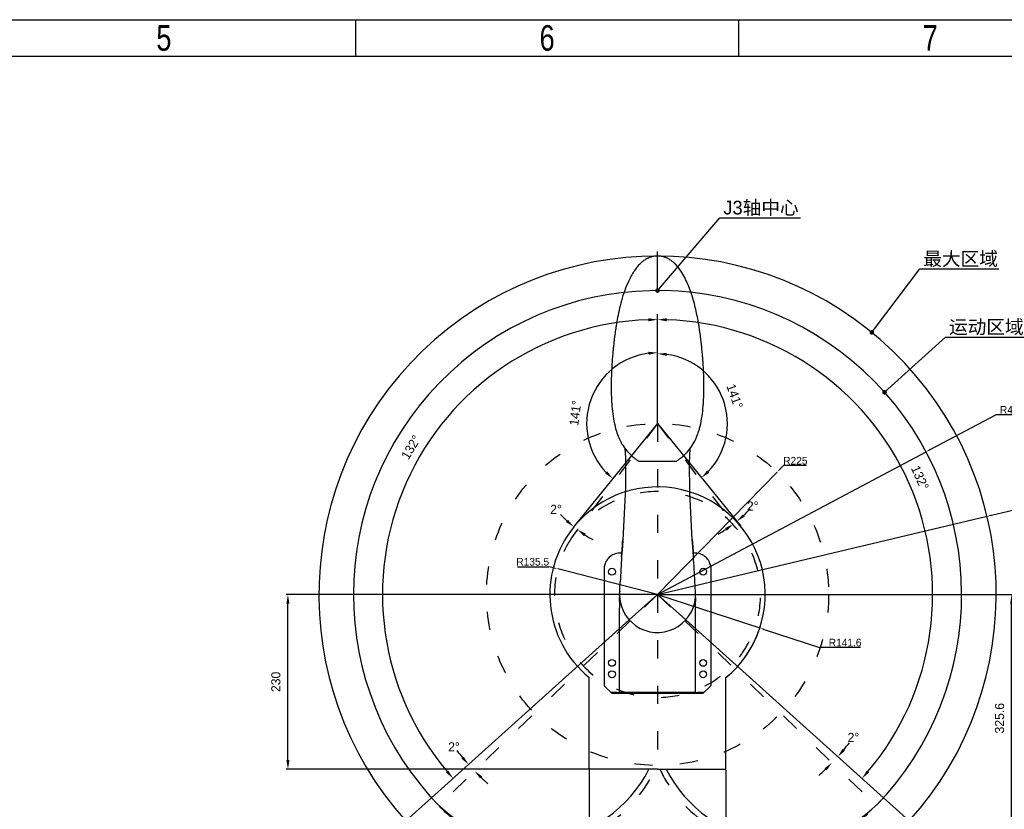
# Model space of a CAD drawing. Header units: millimetres. Extents: x 4086 to 8318, y 123 to 1549.
# Tile 55 of 56: x 7341 to 7989, y 1029 to 1549. Entities that reach past the tile are written whole.
import ezdxf
from ezdxf import colors
from ezdxf.entities.mleader import LeaderData, LeaderLine
from ezdxf.enums import TextEntityAlignment as Align
from ezdxf.math import Vec2, Vec3

# ---------------------------------------------------------------- set-up
doc = ezdxf.new("R2010")
doc.units = ezdxf.units.MM
doc.linetypes.add('ACAD_ISO03W100', pattern=[30, 12, -18])
doc.styles.get("Standard").update_dxf_attribs({"font": 'SourceHanSansCN-Normal.ttf'})
doc.dimstyles.get("Standard").update_dxf_attribs({"dimscale": 6, "dimtxt": 5, "dimasz": 3, "dimexe": 0.18, "dimexo": 0.0625, "dimgap": 0.8, "dimtad": 1, "dimtoh": 1, "dimdec": 1, "dimlfac": 2, "dimzin": 0, "dimdsep": 46, "dimtxsty": 'Standard', "dimcen": 0.09, "dimclrd": 256, "dimclre": 256, "dimclrt": 256, "dimadec": 0, "dimazin": 2, "dimtfac": 1, "dimtdec": 1, "dimtofl": 0, "dimtmove": 0, "dimatfit": 3, "dimfxl": 1, "dimtolj": 1, "dimtzin": 0, "dimarcsym": 0})
doc.dimstyles.new('半径标注', dxfattribs={"dimtxt": 7, "dimasz": 3, "dimexe": 1.25, "dimexo": 0.625, "dimtad": 1, "dimtoh": 1, "dimlfac": 4, "dimdsep": 46, "dimtxsty": 'Standard', "dimcen": 2.5, "dimadec": 0, "dimazin": 0, "dimtfac": 1, "dimtmove": 0, "dimatfit": 3, "dimfxl": 1, "dimarcsym": 0})

# ---------------------------------------------------------------- blocks, each defined once
blk = doc.blocks.new('3')
at = {"color": 2}
for p, q in [((7562.12, 1548.82), (7562.12, 1524.82)), ((7814.12, 1548.82), (7814.12, 1524.82))]:
    blk.add_line(p, q, dxfattribs=at)
for points in [[(6302.12, 123.22), (6302.12, 1548.82), (8318.12, 1548.82), (8318.12, 123.22)], [(6422.12, 147.22), (6422.12, 1524.82), (8294.12, 1524.82), (8294.12, 147.22)]]:
    blk.add_lwpolyline(points, close=True, dxfattribs=at)
at = {"color": 2, "width": 0.8}
for s, p in [('5', (7436.12, 1536.82)), ('6', (7688.12, 1536.82)), ('7', (7940.12, 1536.82))]:
    blk.add_text(s, height=16.8, dxfattribs=at).set_placement(p, align=Align.MIDDLE_CENTER)
for tag, height, p in [('整机外形图', 19.2, (7909.61, 256.24)), ('当前页', 12, (8078.12, 207.22)), ('总页数', 12, (8222.12, 207.22))]:
    blk.add_attdef(tag, text='', height=height, dxfattribs=at).set_placement(p, align=Align.MIDDLE)
at = {"color": 7, "width": 0.8}
for tag, height, p in [('编号', 19.2, (8153.31, 252.27)), ('比例', 12, (7958.12, 171.22))]:
    blk.add_attdef(tag, text='', height=height, dxfattribs=at).set_placement(p, align=Align.MIDDLE)
blk = doc.blocks.new('*D600')
at = {"color": 0, "lineweight": -2}
for p, q in [((7760.78, 1170.55), (7828.07, 1148.52)), ((7830.92, 1147.59), (7867.25, 1135.7)), ((7894.19, 1135.7), (7867.25, 1135.7))]:
    blk.add_line(p, q, dxfattribs=at)
blk.add_arc((7760.78, 1170.55), 70.8, 309.96979, 342.88763, dxfattribs=at)
at = {"color": 0}
blk.add_solid([(7831.07, 1148.07), (7830.76, 1147.12), (7828.07, 1148.52)], dxfattribs=at)
at = {"layer": 'Defpoints', "color": 0}
for p in [(7760.78, 1170.55), (7828.07, 1148.52)]:
    blk.add_point(p, dxfattribs=at)
at = {"color": 0, "insert": (7884.13, 1138.91), "char_height": 7, "attachment_point": 5}
blk.add_mtext('\\A1;{\\H0.714286x;R141.6}', dxfattribs=at)
blk = doc.blocks.new('*D601')
at = {"lineweight": -2}
for p, q in [((7760.78, 1283.42), (7760.78, 1352.53)), ((7741.92, 1153.57), (7625.54, 1048.77))]:
    blk.add_line(p, q, dxfattribs=at)
blk.add_arc((7760.78, 1170.55), 180.91, 91.90037, 220.09963, dxfattribs=at)
for points in [[(7754.8, 1350.36), (7754.76, 1352.36), (7760.78, 1351.45)], [(7621.64, 1053.37), (7623.15, 1054.68), (7626.34, 1049.5)]]:
    blk.add_solid(points)
at = {"layer": 'Defpoints', "color": 0}
for p in [(7760.78, 1283.05), (7579.98, 1176.86), (7760.78, 1170.55), (7760.78, 1170.55), (7742.2, 1153.82)]:
    blk.add_point(p, dxfattribs=at)
at = {"insert": (7598.64, 1267.45), "char_height": 30, "attachment_point": 5, "rotation": 59.1339}
blk.add_mtext('\\A1;{\\H0.2x;\\A1;132%%d}', dxfattribs=at)
blk = doc.blocks.new('*D602')
at = {"lineweight": -2}
for p, q in [((7760.4, 1170.55), (7516.62, 1170.55)), ((7517.7, 1061.55), (7517.7, 1164.55)), ((7760.4, 1055.55), (7516.62, 1055.55))]:
    blk.add_line(p, q, dxfattribs=at)
for points in [[(7518.7, 1164.55), (7516.7, 1164.55), (7517.7, 1170.55)], [(7516.7, 1061.55), (7518.7, 1061.55), (7517.7, 1055.55)]]:
    blk.add_solid(points)
at = {"layer": 'Defpoints', "color": 0}
for p in [(7517.7, 1170.55), (7760.78, 1170.55), (7760.78, 1055.55)]:
    blk.add_point(p, dxfattribs=at)
at = {"insert": (7509.78, 1113.05), "char_height": 30, "attachment_point": 5, "rotation": 90}
blk.add_mtext('\\A1;\\A1;{\\H0.2x;230}', dxfattribs=at)
blk = doc.blocks.new('*D603')
at = {"lineweight": -2}
for p, q in [((7715.78, 1055.17), (7715.78, 967.53)), ((7805.78, 1055.17), (7805.78, 967.53)), ((7721.78, 968.61), (7799.78, 968.61))]:
    blk.add_line(p, q, dxfattribs=at)
for points in [[(7721.78, 969.61), (7721.78, 967.61), (7715.78, 968.61)], [(7799.78, 967.61), (7799.78, 969.61), (7805.78, 968.61)]]:
    blk.add_solid(points)
at = {"layer": 'Defpoints', "color": 0}
for p in [(7715.78, 1055.55), (7805.78, 1055.55), (7805.78, 968.61)]:
    blk.add_point(p, dxfattribs=at)
at = {"insert": (7759.34, 976.52), "char_height": 30, "attachment_point": 5}
blk.add_mtext('\\A1;\\A1;{\\H0.2x;180}', dxfattribs=at)
blk = doc.blocks.new('*D604')
at = {"lineweight": -2}
for p, q in [((7760.78, 1283.42), (7760.78, 1352.53)), ((7779.65, 1153.56), (7896.02, 1048.78))]:
    blk.add_line(p, q, dxfattribs=at)
blk.add_arc((7760.78, 1170.55), 180.91, 319.90039, 88.09961, dxfattribs=at)
for points in [[(7766.79, 1352.35), (7766.76, 1350.35), (7760.78, 1351.45)], [(7898.4, 1054.68), (7899.91, 1053.37), (7895.22, 1049.5)]]:
    blk.add_solid(points)
at = {"layer": 'Defpoints', "color": 0}
for p in [(7760.78, 1283.05), (7941.57, 1176.86), (7760.78, 1170.55), (7760.78, 1170.55), (7779.37, 1153.81)]:
    blk.add_point(p, dxfattribs=at)
at = {"insert": (7933.34, 1247.38), "char_height": 30, "attachment_point": 5, "rotation": 294}
blk.add_mtext('\\A1;{\\H0.2x;\\A1;132%%d}', dxfattribs=at)
blk = doc.blocks.new('*D605')
at = {"lineweight": -2}
blk.add_arc((7760.78, 1283.05), 46.63, 97.37744, 223.6227, dxfattribs=at)
for points in [[(7754.86, 1328.3), (7754.73, 1330.29), (7760.78, 1329.68)], [(7726.34, 1250.14), (7727.7, 1251.61), (7731.43, 1246.81)]]:
    blk.add_solid(points)
at = {"layer": 'Defpoints', "color": 0}
for p in [(7760.78, 1370.55), (7726.67, 1314.85), (7760.78, 1283.05), (7760.78, 1283.05), (7706.04, 1215.46)]:
    blk.add_point(p, dxfattribs=at)
at = {"insert": (7706.66, 1289.94), "char_height": 30, "attachment_point": 5, "rotation": 82.74518}
blk.add_mtext('\\A1;{\\H0.2x;\\A1;141%%d}', dxfattribs=at)
blk = doc.blocks.new('*D606')
at = {"lineweight": -2}
blk.add_arc((7760.78, 1283.05), 45.92, 316.49126, 82.50888, dxfattribs=at)
for points in [[(7766.83, 1329.58), (7766.7, 1327.58), (7760.78, 1328.97)], [(7793.41, 1252.17), (7794.76, 1250.7), (7789.68, 1247.36)]]:
    blk.add_solid(points)
at = {"layer": 'Defpoints', "color": 0}
for p in [(7760.78, 1370.55), (7760.78, 1283.05), (7760.78, 1283.05), (7806.59, 1279.84), (7815.51, 1215.46)]:
    blk.add_point(p, dxfattribs=at)
at = {"insert": (7811.54, 1301.02), "char_height": 30, "attachment_point": 5, "rotation": 289.50007}
blk.add_mtext('\\A1;{\\H0.2x;\\A1;141%%d}', dxfattribs=at)
blk = doc.blocks.new('*D607')
at = {"lineweight": -2}
for p, q in [((7705.81, 1215.16), (7705.05, 1214.23)), ((7707.98, 1212.98), (7707.49, 1212.33))]:
    blk.add_line(p, q, dxfattribs=at)
for start, end in [(223.13839, 227.0692), (236.9308, 240.86161)]:
    blk.add_arc((7760.78, 1283.05), 87.47, start, end, dxfattribs=at)
for points in [[(7700.54, 1218.25), (7701.85, 1219.76), (7705.73, 1215.07)], [(7713.62, 1210.56), (7712.47, 1208.93), (7708.14, 1213.19)]]:
    blk.add_solid(points)
at = {"layer": 'Defpoints', "color": 0}
for p in [(7760.78, 1283.05), (7760.78, 1283.05), (7706.04, 1215.46), (7707.33, 1213.81), (7708.21, 1213.28)]:
    blk.add_point(p, dxfattribs=at)
at = {"insert": (7693.98, 1226.58), "char_height": 30, "attachment_point": 5}
blk.add_mtext('\\A1;{\\H0.2x;\\A1;2%%d}', dxfattribs=at)
blk = doc.blocks.new('*D608')
at = {"lineweight": -2}
for start, end in [(313.14932, 317.29864), (298.70136, 302.85068)]:
    blk.add_arc((7760.78, 1283.05), 82.87, start, end, dxfattribs=at)
for points in [[(7816.8, 1223.34), (7818.11, 1221.83), (7812.93, 1218.65)], [(7806.3, 1212.61), (7805.16, 1214.25), (7810.65, 1216.87)]]:
    blk.add_solid(points)
at = {"layer": 'Defpoints', "color": 0}
for p in [(7760.78, 1283.05), (7760.78, 1283.05), (7811.42, 1217.45), (7813.35, 1213.28), (7815.51, 1215.46)]:
    blk.add_point(p, dxfattribs=at)
at = {"insert": (7823.37, 1228.73), "char_height": 30, "attachment_point": 5}
blk.add_mtext('\\A1;{\\H0.2x;\\A1;2%%d}', dxfattribs=at)
blk = doc.blocks.new('*D609')
at = {"lineweight": -2}
for start, end in [(320.15551, 322.31102), (311.68898, 313.84449)]:
    blk.add_arc((7760.78, 1170.55), 159.5, start, end, dxfattribs=at)
for points in [[(7882.48, 1069.01), (7883.99, 1067.7), (7879.31, 1063.82)], [(7871.97, 1054.81), (7870.56, 1056.22), (7875.51, 1059.75)]]:
    blk.add_solid(points)
at = {"layer": 'Defpoints', "color": 0}
for p in [(7778.77, 1153.17), (7779.37, 1153.81), (7876.79, 1061.1), (7909.41, 1036.72), (7904.65, 1031.62)]:
    blk.add_point(p, dxfattribs=at)
at = {"insert": (7889.6, 1076.5), "char_height": 30, "attachment_point": 5}
blk.add_mtext('\\A1;{\\H0.2x;\\A1;2%%d}', dxfattribs=at)
blk = doc.blocks.new('*D610')
at = {"lineweight": -2}
for start, end in [(217.88807, 219.94404), (226.05596, 228.11193)]:
    blk.add_arc((7760.78, 1170.55), 167.22, start, end, dxfattribs=at)
for points in [[(7631.82, 1062.53), (7633.33, 1063.84), (7636.51, 1058.66)], [(7645.44, 1050.86), (7644.03, 1049.44), (7640.49, 1054.39)]]:
    blk.add_solid(points)
at = {"layer": 'Defpoints', "color": 0}
for p in [(7742.2, 1153.82), (7742.79, 1153.18), (7639.15, 1055.8), (7612.15, 1036.72), (7616.91, 1031.62)]:
    blk.add_point(p, dxfattribs=at)
at = {"insert": (7626.92, 1070.32), "char_height": 30, "attachment_point": 5}
blk.add_mtext('\\A1;{\\H0.2x;\\A1;2%%d}', dxfattribs=at)
blk = doc.blocks.new('_Dot')
at = {"color": 0, "linetype": 'ByBlock', "lineweight": -2}
blk.add_line((-0.5, 0), (-1, 0), dxfattribs=at)
at = {"color": 0, "linetype": 'ByBlock', "const_width": 0.5}
blk.add_lwpolyline([(-0.25, 0, 1), (0.25, 0, 1)], format="xyb", close=True, dxfattribs=at)
blk = doc.blocks.new('*D611')
at = {"color": 0, "lineweight": -2}
for p, q in [((7668.65, 1188.86), (7689.34, 1188.86)), ((7692.24, 1188.11), (7689.34, 1188.86)), ((7760.78, 1170.55), (7695.15, 1187.37))]:
    blk.add_line(p, q, dxfattribs=at)
at = {"color": 0}
blk.add_solid([(7692.12, 1187.63), (7692.37, 1188.6), (7695.15, 1187.37)], dxfattribs=at)
at = {"layer": 'Defpoints', "color": 0}
for p in [(7695.15, 1187.37), (7760.78, 1170.55)]:
    blk.add_point(p, dxfattribs=at)
at = {"color": 0, "insert": (7678.68, 1192.08), "char_height": 7, "attachment_point": 5}
blk.add_mtext('\\A1;{\\H0.714286x;R135.5}', dxfattribs=at)
blk = doc.blocks.new('*D612')
at = {"lineweight": -2}
for p, q in [((7761.15, 1170.55), (7994.72, 1170.55)), ((7993.64, 1013.77), (7993.64, 1164.55)), ((7844.76, 1007.77), (7994.72, 1007.77))]:
    blk.add_line(p, q, dxfattribs=at)
for points in [[(7994.64, 1164.55), (7992.64, 1164.55), (7993.64, 1170.55)], [(7992.64, 1013.77), (7994.64, 1013.77), (7993.64, 1007.77)]]:
    blk.add_solid(points)
at = {"layer": 'Defpoints', "color": 0}
for p in [(7760.78, 1170.55), (7993.64, 1170.55), (7844.39, 1007.77)]:
    blk.add_point(p, dxfattribs=at)
at = {"insert": (7985.73, 1089.16), "char_height": 30, "attachment_point": 5, "rotation": 90}
blk.add_mtext('\\A1;\\A1;{\\H0.2x;325.6}', dxfattribs=at)
blk = doc.blocks.new('*D613')
at = {"lineweight": -2}
for p, q in [((7761.15, 1170.55), (8012.48, 1170.55)), ((8011.4, 1010.9), (8011.4, 1164.55)), ((7842.08, 1004.9), (8012.48, 1004.9))]:
    blk.add_line(p, q, dxfattribs=at)
for points in [[(8012.4, 1164.55), (8010.4, 1164.55), (8011.4, 1170.55)], [(8010.4, 1010.9), (8012.4, 1010.9), (8011.4, 1004.9)]]:
    blk.add_solid(points)
at = {"layer": 'Defpoints', "color": 0}
for p in [(7760.78, 1170.55), (8011.4, 1170.55), (7841.71, 1004.9)]:
    blk.add_point(p, dxfattribs=at)
at = {"insert": (8003.49, 1087.72), "char_height": 30, "attachment_point": 5, "rotation": 90}
blk.add_mtext('\\A1;\\A1;{\\H0.2x;331.3}', dxfattribs=at)
blk = doc.blocks.new('*D614')
at = {"color": 0, "lineweight": -2}
for p, q in [((7940, 1265.88), (7983.18, 1288.85)), ((8001.19, 1288.85), (7983.18, 1288.85)), ((7760.78, 1170.55), (7937.35, 1264.47))]:
    blk.add_line(p, q, dxfattribs=at)
at = {"color": 0}
blk.add_solid([(7939.77, 1266.32), (7940.24, 1265.44), (7937.35, 1264.47)], dxfattribs=at)
at = {"layer": 'Defpoints', "color": 0}
for p in [(7937.35, 1264.47), (7760.78, 1170.55)]:
    blk.add_point(p, dxfattribs=at)
at = {"color": 0, "insert": (7993.95, 1292.06), "char_height": 7, "attachment_point": 5}
blk.add_mtext('\\A1;{\\H0.714286x;R400}', dxfattribs=at)
blk = doc.blocks.new('*D615')
at = {"color": 0, "lineweight": -2}
for p, q in [((7980.4, 1222.71), (8002.85, 1228.05)), ((8023.53, 1228.05), (8002.85, 1228.05)), ((7760.78, 1170.55), (7977.48, 1222.02))]:
    blk.add_line(p, q, dxfattribs=at)
at = {"color": 0}
blk.add_solid([(7980.28, 1223.2), (7980.51, 1222.23), (7977.48, 1222.02)], dxfattribs=at)
at = {"layer": 'Defpoints', "color": 0}
for p in [(7977.48, 1222.02), (7760.78, 1170.55)]:
    blk.add_point(p, dxfattribs=at)
at = {"color": 0, "insert": (8013.5, 1231.22), "char_height": 7, "attachment_point": 5}
blk.add_mtext('\\A1;{\\H0.714286x;R445.5}', dxfattribs=at)
blk = doc.blocks.new('*D616')
at = {"color": 0, "lineweight": -2}
for p, q in [((7760.78, 1170.55), (7839.36, 1251.06)), ((7841.45, 1253.21), (7843.55, 1255.35)), ((7858.64, 1255.35), (7843.55, 1255.35))]:
    blk.add_line(p, q, dxfattribs=at)
at = {"color": 0}
blk.add_solid([(7841.1, 1253.55), (7841.81, 1252.86), (7839.36, 1251.06)], dxfattribs=at)
at = {"layer": 'Defpoints', "color": 0}
for p in [(7839.36, 1251.06), (7760.78, 1170.55)]:
    blk.add_point(p, dxfattribs=at)
at = {"color": 0, "insert": (7851.41, 1258.57), "char_height": 7, "attachment_point": 5}
blk.add_mtext('{\\H0.714286x;R225}', dxfattribs=at)

msp = doc.modelspace()

# ---------------------------------------------------------------- linework, layer by layer
for p, q in [((7760.7785, 1370.5477), (7760.7785, 1396.3148)), ((7788.1635, 1346.3522), (7788.1518, 1346.4272)), ((7788.9406, 1340.9807), (7788.7823, 1342.1449)), ((7789.2213, 1338.8115), (7789.1811, 1339.1308)), ((7760.7787, 1283.0479), (7706.0437, 1215.4557)), ((7760.7787, 1283.0479), (7815.5138, 1215.4557)), ((7754.0287, 1258.2979), (7758.0287, 1258.2979)), ((7763.5287, 1258.2979), (7767.5287, 1258.2979)), ((7708.2069, 1213.2827), (7705.2086, 1209.3039)), ((7706.0437, 1215.4557), (7705.4722, 1214.75)), ((7735.7671, 1169.427), (7735.7805, 1170.2099)), ((7760.7787, 1170.5479), (7742.1964, 1153.8163)), ((7760.7787, 1170.5479), (7779.3666, 1153.8113)), ((7785.7892, 1169.7733), (7785.7307, 1171.9177)), ((7742.1964, 1153.8163), (7612.1497, 1036.7218)), ((7779.3666, 1153.8113), (7909.4077, 1036.7218)), ((7715.7787, 1055.5479), (7715.7787, 1115.8886)), ((7805.7787, 1055.5479), (7805.7787, 1115.8886)), ((7755.1349, 1055.5479), (7715.7787, 1055.5479)), ((7759.2107, 1055.5479), (7755.1349, 1055.5479)), ((7760.7787, 1055.5479), (7759.2107, 1055.5479)), ((7760.7787, 1055.5479), (7762.3523, 1055.5479)), ((7762.3523, 1055.5479), (7766.4283, 1055.5479)), ((7766.4283, 1055.5479), (7805.7787, 1055.5479)), ((7612.1497, 1036.7218), (7595.2614, 1021.5155)), ((7909.4077, 1036.7218), (7926.2988, 1021.5129))]:
    msp.add_line(p, q)
at = {"linetype": 'ACAD_ISO03W100'}
for p, q in [((7760.7787, 1283.0479), (7760.7785, 1370.5477)), ((7760.7787, 1283.0479), (7708.2069, 1213.2827)), ((7760.7787, 1283.0479), (7760.7787, 1170.5479)), ((7760.7787, 1283.0479), (7813.3506, 1213.2827)), ((7760.7787, 1170.5479), (7742.7915, 1153.1778)), ((7760.7787, 1170.5479), (7760.7787, 1055.5479)), ((7760.7787, 1170.5479), (7778.7712, 1153.1727)), ((7742.7915, 1153.1778), (7616.9108, 1031.6162)), ((7778.7712, 1153.1727), (7904.6467, 1031.6162))]:
    msp.add_line(p, q, dxfattribs=at)
at = {"color": 7, "linetype": 'Continuous'}
for p, q in [((7735.0847, 1355.7378), (7735.0714, 1355.6738)), ((7733.5302, 1347.2147), (7733.5224, 1347.1657)), ((7787.6736, 1349.3548), (7787.6667, 1349.3952)), ((7787.7141, 1349.1164), (7787.6736, 1349.3548)), ((7732.6308, 1341.0855), (7732.5475, 1340.4579)), ((7732.698, 1341.5827), (7732.6308, 1341.0855)), ((7733.2776, 1345.5992), (7733.2728, 1345.5678)), ((7732.2934, 1338.4685), (7732.2869, 1338.416)), ((7731.504, 1331.3314), (7731.4894, 1331.1809)), ((7789.7944, 1333.8686), (7789.791, 1333.9006)), ((7789.8597, 1333.2508), (7789.7944, 1333.8686)), ((7789.9102, 1332.763), (7789.8597, 1333.2508)), ((7731.1271, 1327.1275), (7731.0871, 1326.6332)), ((7790.4725, 1326.6063), (7790.4193, 1327.2615)), ((7790.6514, 1324.2333), (7790.6042, 1324.8881)), ((7730.5218, 1317.6143), (7730.4927, 1316.9486)), ((7730.6421, 1320.0291), (7730.6063, 1319.3577)), ((7791.0525, 1317.2323), (7791.0309, 1317.7193)), ((7730.3197, 1311.3647), (7730.3107, 1310.8684)), ((7730.7353, 1294.7647), (7730.756, 1294.5107)), ((7790.7924, 1294.4016), (7790.8015, 1294.511)), ((7739.7889, 1260.8067), (7739.7905, 1260.7595)), ((7748.3686, 1258.2979), (7748.684, 1258.2979)), ((7748.684, 1258.2979), (7754.0287, 1258.2979)), ((7758.0287, 1258.2979), (7760.2831, 1258.2979)), ((7760.2831, 1258.2979), (7760.7787, 1258.2979)), ((7760.7787, 1258.2979), (7761.2743, 1258.2979)), ((7761.2743, 1258.2979), (7763.5287, 1258.2979)), ((7767.5287, 1258.2979), (7772.8735, 1258.2979)), ((7772.8735, 1258.2979), (7773.1887, 1258.2979)), ((7781.6878, 1257.217), (7781.6883, 1257.2641)), ((7739.6823, 1241.0345), (7739.6815, 1241.0041)), ((7781.9622, 1237.9483), (7781.9601, 1238.0131)), ((7737.9053, 1206.5567), (7737.6226, 1202.1999)), ((7737.9055, 1206.5567), (7737.9053, 1206.5567)), ((7783.652, 1206.5567), (7783.6522, 1206.5567)), ((7783.9332, 1202.2253), (7783.6522, 1206.5567)), ((7737.6226, 1202.1999), (7737.1777, 1195.6167)), ((7784.3797, 1195.6167), (7783.9332, 1202.2253)), ((7737.3265, 1197.7831), (7735.7787, 1197.7831)), ((7737.164, 1195.3933), (7737.1778, 1195.6158)), ((7737.1777, 1195.6167), (7737.1778, 1195.6158)), ((7737.1778, 1195.6158), (7737.1795, 1195.6433)), ((7737.1778, 1195.6158), (7737.1797, 1195.6427)), ((7785.7787, 1197.7831), (7784.2309, 1197.7831)), ((7784.3796, 1195.6158), (7784.3777, 1195.6431)), ((7784.378, 1195.6433), (7784.3796, 1195.6158)), ((7784.3796, 1195.6159), (7784.3797, 1195.6167)), ((7784.3796, 1195.6158), (7784.3842, 1195.542)), ((7784.3842, 1195.542), (7784.3888, 1195.4677)), ((7784.3888, 1195.4677), (7784.3924, 1195.4085)), ((7725.7787, 1188.8906), (7725.7787, 1110.4238)), ((7795.7787, 1188.8902), (7795.7787, 1110.4238)), ((7735.7671, 1169.427), (7735.768, 1168.9347)), ((7735.7671, 1169.2988), (7735.7672, 1169.2187)), ((7735.7789, 1170.6209), (7735.7788, 1170.5627)), ((7735.779, 1170.666), (7735.7789, 1170.6465)), ((7735.7789, 1170.6465), (7735.7789, 1170.6209)), ((7735.7795, 1167.1676), (7735.7795, 1164.6065)), ((7735.7825, 1165.6076), (7735.7819, 1165.0563)), ((7735.81, 1171.7979), (7735.8624, 1171.7979)), ((7735.8731, 1169.2979), (7735.8205, 1169.2979)), ((7735.8292, 1171.7978), (7735.8323, 1171.8886)), ((7785.7752, 1165.6076), (7785.7751, 1165.8918)), ((7785.7763, 1164.9263), (7785.7752, 1165.6076)), ((7785.7779, 1164.6072), (7785.778, 1167.1689)), ((7785.7894, 1168.9347), (7785.7901, 1169.1483)), ((7785.7901, 1169.1483), (7785.7902, 1169.1675)), ((7785.7902, 1169.1675), (7785.7903, 1169.2192)), ((7785.7903, 1169.2192), (7785.7903, 1169.4413)), ((7735.7786, 1106.0479), (7735.7732, 1161.6055)), ((7785.7788, 1106.0479), (7785.7842, 1161.6055)), ((7735.7779, 1158.5004), (7735.7781, 1158.3072)), ((7785.7794, 1158.3072), (7785.7797, 1158.5113)), ((7725.7787, 1110.4238), (7730.7787, 1105.5479)), ((7790.7787, 1105.5479), (7795.7787, 1110.4238)), ((7734.2791, 1106.0479), (7730.266, 1106.0479)), ((7730.7787, 1105.5479), (7790.7787, 1105.5479)), ((7734.2791, 1106.0479), (7735.4932, 1106.0479)), ((7735.4932, 1106.0479), (7735.7068, 1106.0479)), ((7785.7788, 1106.0479), (7735.7786, 1106.0479)), ((7785.8508, 1106.0479), (7787.2053, 1106.0479)), ((7791.2915, 1106.0479), (7787.2053, 1106.0479))]:
    msp.add_line(p, q, dxfattribs=at)
for points in [[(7739.3107, 1266.7359), (7739.7895, 1260.7816), (7739.6821, 1241.0182), (7737.9053, 1206.5567)], [(7783.6522, 1206.5567), (7781.9614, 1237.9745), (7781.6883, 1257.2478), (7782.1657, 1266.6219)]]:
    msp.add_lwpolyline(points, dxfattribs=at)
at = {"linetype": 'ACAD_ISO03W100'}
msp.add_circle((7760.7813, 1170.5453), 112.5026, dxfattribs=at)
at = {"color": 7, "linetype": 'Continuous'}
for centre in [(7730.7787, 1185.5479), (7790.7787, 1185.5479), (7730.7787, 1125.5479), (7790.7787, 1125.5479), (7730.7787, 1118.0479), (7790.7787, 1118.0479)]:
    msp.add_circle(centre, 2.25, dxfattribs=at)
for centre, radius, start, end in [((7760.7813, 1170.5453), 222.7256, 318.0026323, 221.9990623), ((7760.7787, 1170.5479), 200, 316, 221.5440277), ((7760.7787, 1170.5479), 70.8, 309.4639964, 140.6325456), ((7760.7787, 1170.5479), 70.8, 141.3674544, 230.527911), ((7760.7787, 1170.5479), 67.75, 140.8928905, 145.0986526), ((7760.7787, 1170.5479), 70.8, 140.6325456, 141.3674544), ((7677.1731, 1095.269), 87.4975, 222, 332.9948416), ((7844.3872, 1095.2665), 87.4938, 207.0045594, 318), ((7760.7787, 1170.5479), 200, 221.5497573, 222)]:
    msp.add_arc(centre, radius, start, end)
for centre, radius, start, end in [((7760.8278, 1378.365), 14.9175, 104.375643, 114.0886334), ((7760.7045, 1378.777), 14.4877, 100.8997614, 104.3078683), ((7760.7764, 1378.3275), 14.9428, 91.8416212, 100.8445317), ((7760.8076, 1377.6763), 15.5946, 90.1061938, 91.8794582), ((7760.7505, 1377.7261), 15.5448, 87.4207685, 89.895911), ((7760.7784, 1378.2612), 15.009, 81.83737, 87.4355026), ((7760.8336, 1378.6761), 14.5905, 78.0673047, 81.8203624), ((7760.8259, 1378.6705), 14.5975, 70.400747, 78.0424474), ((7760.6412, 1378.1533), 15.1468, 66.7917565, 70.3987978), ((7769.2666, 1368.4322), 28.0994, 141.1013129, 141.2543831), ((7764.1766, 1373.117), 21.1751, 128.9289932, 134.3698155), ((7762.9675, 1374.5961), 19.2647, 125.3443666, 128.8956114), ((7761.2391, 1377.4186), 15.9493, 114.0498477, 116.9230494), ((7760.1629, 1377.0831), 16.3188, 59.7128165, 66.7290776), ((7759.4399, 1375.8153), 17.7782, 55.8740517, 59.7614169), ((7758.8152, 1374.8978), 18.8882, 51.9311077, 55.8666926), ((7755.8723, 1371.5638), 23.3403, 43.5308805, 44.4483121), ((7871.5143, 1327.4772), 139.3259, 166.4635948, 168.297039), ((7856.7833, 1330.9488), 124.1916, 166.2268271, 166.4300055), ((7909.0157, 1319.734), 177.6183, 168.3259844, 170.1325324), ((7960.3015, 1310.919), 229.6576, 170.9190771, 171.3146454), ((7948.5033, 1312.8043), 217.7097, 170.5403906, 170.9059063), ((7938.1218, 1314.5359), 207.1848, 170.0956733, 170.5408828), ((7572.015, 1312.6277), 218.7636, 8.8879401, 9.601527), ((7994.2673, 1306.0228), 263.9754, 172.5044957, 172.7262283), ((7977.8207, 1308.2609), 247.3772, 171.326163, 172.2587248), ((7552.9487, 1309.6348), 238.0634, 8.3885651, 8.8723616), ((7544.0551, 1308.3167), 247.0542, 8.0337584, 8.3900738), ((7539.0799, 1307.6117), 252.079, 7.8739293, 8.0343981), ((7527.4235, 1306.0385), 263.8412, 7.2052989, 7.6103981), ((8004.6984, 1304.7343), 274.486, 173.6036493, 173.9796453), ((8003.2894, 1304.8922), 273.0682, 173.2228277, 173.6036518), ((8002.0771, 1305.0359), 271.8474, 172.9468599, 173.2227482), ((7999.0959, 1305.4063), 268.8432, 172.7262036, 172.9359217), ((7519.6282, 1305.0527), 271.6985, 6.5196244, 7.1375021), ((7517.6991, 1304.8299), 273.6405, 6.3114755, 6.5201063), ((7516.7023, 1304.7197), 274.6434, 6.0991926, 6.3114728), ((8000.2595, 1305.1), 270.0323, 175.1519293, 175.3209722), ((8004.3343, 1304.7482), 274.1223, 174.4665485, 175.1506328), ((8006.7942, 1304.5169), 276.5931, 174.2599521, 174.4366839), ((8005.9306, 1304.604), 275.7251, 173.9795746, 174.2600061), ((7515.6682, 1304.603), 275.684, 5.042744, 5.862747), ((7520.4487, 1305.029), 270.8846, 4.7077805, 5.0418775), ((7989.7927, 1305.8706), 259.5371, 175.9580049, 176.8727976), ((7995.3251, 1305.4886), 265.0826, 175.5963578, 175.9599273), ((7997.7207, 1305.3054), 267.4853, 175.4267041, 175.5966453), ((7524.8766, 1305.3878), 266.4421, 4.1971171, 4.5676852), ((7529.9435, 1305.7508), 261.3622, 3.5292509, 4.0551116), ((7533.7054, 1305.9845), 257.5931, 3.154245, 3.5288767), ((7969.238, 1306.7418), 238.963, 177.9331258, 178.8915115), ((7978.8757, 1306.4242), 248.6059, 177.5737336, 177.9400995), ((7983.0699, 1306.2404), 252.8041, 177.0257579, 177.4213414), ((7536.7304, 1306.1513), 254.5634, 2.7806915, 3.1542346), ((7538.9031, 1306.2581), 252.3882, 2.6027703, 2.780408), ((7541.1283, 1306.3571), 250.1608, 2.3128022, 2.4915965), ((7548.4258, 1306.6257), 242.8584, 1.3286555, 2.318946), ((7929.2996, 1307.2312), 199.0204, 179.7263285, 180.6624172), ((7945.1115, 1307.182), 214.8323, 179.1841552, 179.7333461), ((7952.6618, 1307.0828), 222.3833, 179.0246229, 179.1863153), ((7568.0078, 1307.0852), 223.271, 0.5402784, 1.3273124), ((7584.2631, 1307.2342), 207.015, 359.6867603, 0.541456), ((7904.1214, 1306.9354), 173.8405, 180.6608843, 181.6677149), ((7886.1744, 1306.4253), 155.8862, 181.6722669, 182.5162779), ((7633.8214, 1306.4976), 157.4494, 357.2890586, 358.7213141), ((7618.7821, 1306.8906), 172.4937, 358.702297, 358.8647932), ((7614.6669, 1306.9716), 176.6097, 358.8649599, 359.0656033), ((7604.0725, 1307.1305), 187.2053, 359.069864, 359.685363), ((7871.9459, 1305.8002), 141.6439, 182.5163585, 183.335051), ((7857.7933, 1304.9625), 127.4666, 183.329212, 184.5887663), ((7668.1053, 1304.6385), 123.1134, 355.2814442, 356.0116029), ((7660.4087, 1305.1769), 130.8288, 356.0108461, 356.6251407), ((7651.6612, 1305.6908), 139.5914, 356.6259408, 357.2735269), ((7787.9813, 1294.8225), 56.8217, 193.7849948, 195.9760948), ((7734.0384, 1294.7045), 56.3447, 343.6344441, 346.2978822), ((7772.1665, 1289.5605), 40.1416, 201.4813663, 204.7468813), ((7767.976, 1287.6334), 35.5293, 204.7534291, 207.7782584), ((7754.3239, 1287.2595), 34.6981, 331.5835278, 334.489371), ((7749.9928, 1289.3064), 39.4885, 334.5154707, 338.4195901), ((7764.8105, 1283.4284), 30.0758, 229.8190004, 231.8705002), ((7760.7879, 1278.2885), 23.5489, 231.8479209, 234.6216472), ((7755.9148, 1271.1282), 14.8848, 238.3977642, 239.20396), ((7755.6068, 1270.6131), 14.2847, 239.2071531, 239.5550955), ((7765.9518, 1270.6111), 14.2824, 300.44418, 300.7887872), ((7765.6438, 1271.1263), 14.8826, 300.7920314, 301.6021477), ((7760.7821, 1278.2556), 23.515, 306.0850022, 307.3989556), ((5876.3819, 1324.866), 1865.2793, 356.0274662, 356.3634494), ((9642.4925, 1324.691), 1862.5907, 183.6364119, 183.9728691), ((10682.3659, 1017.1417), 2950.591, 176.536308, 176.8564975), ((4839.1856, 1017.1412), 2950.597, 3.1434913, 3.4637713), ((7735.3998, 1187.7566), 9.6879, 169.3416354, 173.2779082), ((7786.1576, 1187.7566), 9.6879, 6.7220918, 10.6583646), ((7760.7787, 1170.5479), 25, 174.8591627, 179.7292635), ((7768.362, 1170.542), 32.5833, 179.9636598, 180.5840106), ((7444.441, 1165.8607), 291.3415, 0.0061188, 0.2253641), ((7769.1658, 1170.5542), 33.3871, 180.5909876, 182.156563), ((7760.7787, 1170.5479), 24.9895, 182.8671862, 3.14226), ((7760.7787, 1170.5479), 24.9895, 176.9209567, 177.1328138), ((7781.0411, 1170.3952), 45.2005, 178.221631, 179.7873775), ((7760.7748, 1170.565), 24.9339, 180.0049549, 182.9130842), ((8053.0403, 1165.9637), 267.2652, 179.7764184, 180.0154163), ((7708.5639, 1169.349), 77.2264, 359.9037147, 0.3148298), ((7736.2787, 1106.0479), 0.5, 179.760282, 270.0534364), ((7785.2787, 1106.0479), 0.5, 269.9473992, 0.3631832)]:
    msp.add_arc(centre, radius, start, end, dxfattribs=at)
at = {"linetype": 'ACAD_ISO03W100'}
for centre, radius, start, end in [((7760.7787, 1170.5479), 67.75, 145.1155664, 140.8928905), ((7679.8511, 1092.397), 87.4974, 224, 335.0865269), ((7841.7089, 1092.3945), 87.4937, 204.9127489, 316)]:
    msp.add_arc(centre, radius, start, end, dxfattribs=at)
at = {"color": 7, "linetype": 'Continuous'}
for points, knots in [([(7747.351, 1386.0186), (7746.6196, 1385.1072), (7745.2679, 1383.1949), (7742.8591, 1379.1867), (7739.3243, 1371.7931), (7737.2748, 1365.0527), (7736.1628, 1360.5162)], [0, 0, 0, 0, 0.12505249, 0.2501199, 0.50016484, 1, 1, 1, 1]), ([(7787.6667, 1349.3952), (7787.0842, 1352.8082), (7785.7555, 1359.6072), (7783.421, 1367.959), (7780.9466, 1374.431), (7778.7185, 1379.1296), (7776.0845, 1383.6088), (7773.9855, 1386.3854), (7772.7941, 1387.6394)], [0, 0, 0, 0, 0.25004445, 0.50003028, 0.62505765, 0.75007657, 0.8750816, 1, 1, 1, 1]), ([(7736.5412, 1271.0749), (7737.0827, 1270.0481), (7739.458, 1266.067), (7742.6881, 1262.6081), (7745.4076, 1260.4522)], [0, 0, 0, 0, 0.25066502, 1, 1, 1, 1]), ([(7776.0662, 1260.3861), (7776.9609, 1261.0906), (7780.3942, 1264.07), (7783.2198, 1267.7537), (7784.8413, 1270.7475)], [0, 0, 0, 0, 0.25064412, 1, 1, 1, 1]), ([(7748.1148, 1258.4507), (7748.0353, 1258.4996), (7747.7096, 1258.7041), (7747.3912, 1258.9198), (7747.1537, 1259.088)], [0, 0, 0, 0, 0.24297136, 1, 1, 1, 1]), ([(7774.632, 1259.2521), (7774.5321, 1259.1793), (7774.1432, 1258.901), (7773.7445, 1258.6364), (7773.4426, 1258.4507)], [0, 0, 0, 0, 0.25861502, 1, 1, 1, 1]), ([(7776.0703, 1260.3817), (7775.986, 1260.311), (7775.6551, 1260.0365), (7775.3184, 1259.7689), (7775.0641, 1259.5747)], [0, 0, 0, 0, 0.2558516, 1, 1, 1, 1]), ([(7735.7787, 1197.7834), (7734.2366, 1197.7897), (7731.7785, 1197.0976), (7728.902, 1195.2099), (7726.9122, 1192.6906), (7726.0822, 1190.6259), (7725.879, 1189.5484)], [0, 0, 0, 0, 0.25407756, 0.52111444, 0.78815132, 1, 1, 1, 1]), ([(7795.6784, 1189.5484), (7795.4753, 1190.6259), (7794.6452, 1192.6906), (7792.6555, 1195.2099), (7789.7789, 1197.0976), (7787.3209, 1197.7897), (7785.7787, 1197.7834)], [0, 0, 0, 0, 0.21184869, 0.47888557, 0.74592245, 1, 1, 1, 1]), ([(7735.8323, 1171.8886), (7735.8738, 1173.0603), (7736.0148, 1175.4114), (7736.1484, 1177.7625), (7736.2144, 1178.9431)], [0, 0, 0, 0, 0.4978848, 1, 1, 1, 1]), ([(7785.7342, 1171.6737), (7785.6934, 1172.8818), (7785.5497, 1175.3056), (7785.4098, 1177.7291), (7785.3427, 1178.9461)], [0, 0, 0, 0, 0.49793767, 1, 1, 1, 1])]:
    msp.add_open_spline(points, degree=3, knots=knots, dxfattribs=at)
for points in [[(7749.3692, 1388.2538), (7748.6688, 1387.5699), (7748.0127, 1386.8389), (7747.398, 1386.0771)], [(7754.0173, 1391.6392), (7753.2548, 1391.2522), (7752.5208, 1390.8045), (7751.8231, 1390.3101)], [(7772.5345, 1387.9083), (7771.8845, 1388.5709), (7771.1928, 1389.1959), (7770.4618, 1389.7679)], [(7730.756, 1294.5107), (7731.1233, 1290.0645), (7731.7315, 1285.6155), (7732.7962, 1281.2831)], [(7788.7796, 1281.3579), (7789.8241, 1285.6315), (7790.4261, 1290.0175), (7790.7924, 1294.4016)], [(7733.3542, 1279.1831), (7733.7733, 1277.7213), (7734.2555, 1276.2754), (7734.8132, 1274.8606)], [(7786.7132, 1274.7823), (7787.2388, 1276.1077), (7787.6977, 1277.4608), (7788.1002, 1278.8285)], [(7735.768, 1168.9347), (7735.7725, 1167.9204), (7735.7843, 1166.9061), (7735.7834, 1165.8918)], [(7735.7787, 1167.3303), (7735.7763, 1167.7596), (7735.7728, 1168.189), (7735.7708, 1168.6183)], [(7735.7834, 1165.8918), (7735.7821, 1164.463), (7735.7723, 1163.0343), (7735.7732, 1161.6055)], [(7735.7803, 1167.0066), (7735.7798, 1167.1145), (7735.7793, 1167.2224), (7735.7787, 1167.3303)], [(7785.7741, 1165.8918), (7785.7731, 1166.9061), (7785.785, 1167.9204), (7785.7894, 1168.9347)], [(7785.7842, 1161.6055), (7785.7852, 1163.0343), (7785.7754, 1164.463), (7785.7741, 1165.8918)], [(7785.7788, 1167.3474), (7785.7782, 1167.2338), (7785.7776, 1167.1202), (7785.7772, 1167.0066)], [(7785.7866, 1168.6183), (7785.7846, 1168.1947), (7785.7812, 1167.7711), (7785.7788, 1167.3474)]]:
    msp.add_open_spline(points, degree=3, dxfattribs=at)

# ---------------------------------------------------------------- block references
msp.add_blockref('3', (0, 0))

# ---------------------------------------------------------------- dimensions: what is measured, and where the dimension line sits
for base, line1, line2, picture, middle in [((7726.6748, 1314.8502), ((7760.7787, 1283.0479), (7760.7785, 1370.5477)), ((7760.7787, 1283.0479), (7706.0437, 1215.4557)), '*D605', (7714.5208, 1288.9366)), ((7579.982, 1176.8614), ((7760.7787, 1283.0479), (7760.7787, 1170.5479)), ((7760.7787, 1170.5479), (7742.1964, 1153.8163)), '*D601', (7605.4939, 1263.3592)), ((7707.3264, 1213.8055), ((7760.7787, 1283.0479), (7706.0437, 1215.4557)), ((7760.7787, 1283.0479), (7708.2069, 1213.2827)), '*D607', (7693.9752, 1226.5771)), ((7811.4172, 1217.4505), ((7760.7787, 1283.0479), (7815.5138, 1215.4557)), ((7760.7787, 1283.0479), (7813.3506, 1213.2827)), '*D608', (7823.3662, 1228.7333)), ((7639.1491, 1055.7962), ((7742.1964, 1153.8163), (7612.1497, 1036.7218)), ((7742.7915, 1153.1778), (7616.9108, 1031.6162)), '*D610', (7626.9244, 1070.3245)), ((7876.7918, 1061.0952), ((7779.3666, 1153.8113), (7909.4077, 1036.7218)), ((7778.7712, 1153.1727), (7904.6467, 1031.6162)), '*D609', (7889.5963, 1076.5002))]:
    dim = msp.add_angular_dim_2l(base=base, line1=line1, line2=line2, text='\\A1;{\\H0.2x;<>}', dimstyle='Standard', override={"dimasz": 1, "dimtxsty": 'Standard'})
    dim.commit()
    dim.dimension.update_dxf_attribs({"geometry": picture, "text_midpoint": middle, "dimtype": 162})
for base, line1, line2, picture, middle in [((7806.5897, 1279.8445), ((7760.7787, 1283.0479), (7760.7785, 1370.5477)), ((7760.7787, 1283.0479), (7815.5138, 1215.4557)), '*D606', (7811.5408, 1301.0237)), ((7941.5737, 1176.8614), ((7760.7787, 1283.0479), (7760.7787, 1170.5479)), ((7760.7787, 1170.5479), (7779.3666, 1153.8113)), '*D604', (7933.3358, 1247.3753))]:
    dim = msp.add_angular_dim_2l(base=base, line1=line1, line2=line2, text='\\A1;{\\H0.2x;<>}', dimstyle='Standard', override={"dimasz": 1, "dimtxsty": 'Standard'})
    dim.commit()
    dim.dimension.update_dxf_attribs({"geometry": picture, "text_midpoint": middle})
for center, mpoint, text, picture, middle in [((7760.7787, 1170.5479), (7937.3543, 1264.4684), '\\A1;{\\H0.714286x;R400}', '*D614', (7993.9496, 1288.8452)), ((7760.7813, 1170.5453), (7977.4767, 1222.0215), '\\A1;{\\H0.714286x;R445.5}', '*D615', (8002.8457, 1228.0479)), ((7760.7787, 1170.5479), (7828.066, 1148.5238), '\\A1;{\\H0.714286x;R141.6}', '*D600', (7884.1266, 1135.6982))]:
    dim = msp.add_radius_dim(center=center, mpoint=mpoint, text=text, dimstyle='半径标注', override={"dimtxsty": 'Standard'})
    dim.commit()
    dim.dimension.update_dxf_attribs({"geometry": picture, "text_midpoint": middle, "dimtype": 164})
for center, mpoint, text, picture, middle in [((7760.7813, 1170.5453), (7839.3592, 1251.0583), '{\\H0.714286x;R225}', '*D616', (7851.408, 1258.5673)), ((7760.7787, 1170.5479), (7695.1498, 1187.3677), '\\A1;{\\H0.714286x;R135.5}', '*D611', (7678.6826, 1192.0756))]:
    dim = msp.add_radius_dim(center=center, mpoint=mpoint, text=text, dimstyle='半径标注', override={"dimtxsty": 'Standard'})
    dim.commit()
    dim.dimension.update_dxf_attribs({"geometry": picture, "text_midpoint": middle})
dim = msp.add_linear_dim(base=(7517.6969, 1170.5479), p1=(7760.7787, 1055.5479), p2=(7760.7787, 1170.5479), angle=90, text='\\A1;{\\H0.2x;230}', dimstyle='Standard', override={"dimasz": 1, "dimtxsty": 'Standard'})
dim.commit()
dim.dimension.update_dxf_attribs({"geometry": '*D602', "text_midpoint": (7509.7848, 1113.0479)})
for base, p1, picture, middle in [((7993.6424, 1170.5479), (7844.3872, 1007.7728), '*D612', (7993.6424, 1089.1603)), ((8011.4045, 1170.5479), (7841.7089, 1004.9007), '*D613', (8011.4045, 1087.7243))]:
    dim = msp.add_linear_dim(base=base, p1=p1, p2=(7760.7787, 1170.5479), angle=90, text='\\A1;{\\H0.2x;<>}', dimstyle='Standard', override={"dimasz": 1, "dimtxsty": 'Standard'})
    dim.commit()
    dim.dimension.update_dxf_attribs({"geometry": picture, "text_midpoint": middle, "dimtype": 160})
dim = msp.add_linear_dim(base=(7805.7787, 968.613), p1=(7715.7787, 1055.5479), p2=(7805.7787, 1055.5479), text='\\A1;{\\H0.2x;180}', dimstyle='Standard', override={"dimasz": 1, "dimtxsty": 'Standard'})
dim.commit()
dim.dimension.update_dxf_attribs({"geometry": '*D603', "text_midpoint": (7759.3401, 968.613), "dimtype": 160})

# ---------------------------------------------------------------- leaders
ml = msp.add_multileader_mtext('Standard')
ml.set_content('J3轴中心')
ml.set_leader_properties()
ml.set_arrow_properties(name='DOT')
ml.build(insert=Vec2(0, 0))
ml.multileader.update_dxf_attribs({"text_left_attachment_type": 6, "text_right_attachment_type": 6, "dogleg_length": 0.36, "arrow_head_size": 3})
ctx = ml.context
ctx.base_point, ctx.char_height, ctx.arrow_head_size, ctx.plane_origin = Vec3(7802.0509, 1418.4401), 9, 3, Vec3(7760.7785, 1370.5477)
ctx.left_attachment, ctx.right_attachment = 6, 6
notes = []
notes.append((ctx, [(0, (1, 1, 0), (7801.6909, 1418.4401), (1, 0), 0.36, [(0, [(7760.7785, 1370.5477)], 0, [])])]))
ctx.mtext.insert, ctx.mtext.flow_direction = Vec3(7804.0509, 1429.6556), 5
ml = msp.add_multileader_mtext('Standard')
ml.set_content('最大区域')
ml.set_leader_properties()
ml.set_arrow_properties(name='DOT')
ml.build(insert=Vec2(0, 0))
ml.multileader.update_dxf_attribs({"text_left_attachment_type": 6, "text_right_attachment_type": 6, "dogleg_length": 0.36, "arrow_head_size": 3})
ctx = ml.context
ctx.base_point, ctx.char_height, ctx.arrow_head_size, ctx.plane_origin = Vec3(7933.5484, 1384.7961), 9, 3, Vec3(7901.6819, 1343.0379)
ctx.left_attachment, ctx.right_attachment = 6, 6
notes.append((ctx, [(0, (1, 1, 0), (7933.1884, 1384.7961), (1, 0), 0.36, [(0, [(7901.6819, 1343.0379)], 0, [])])]))
ctx.mtext.insert, ctx.mtext.flow_direction = Vec3(7935.5484, 1395.9996), 5
ml = msp.add_multileader_mtext('Standard')
ml.set_content('运动区域')
ml.set_leader_properties()
ml.set_arrow_properties(name='DOT')
ml.build(insert=Vec2(0, 0))
ml.multileader.update_dxf_attribs({"text_left_attachment_type": 6, "text_right_attachment_type": 6, "dogleg_length": 0.36, "arrow_head_size": 3})
ctx = ml.context
ctx.base_point, ctx.char_height, ctx.arrow_head_size, ctx.plane_origin = Vec3(7950.4684, 1339.8854), 9, 3, Vec3(7910.0772, 1303.6267)
ctx.left_attachment, ctx.right_attachment = 6, 6
notes.append((ctx, [(0, (1, 1, 0), (7950.1084, 1339.8854), (1, 0), 0.36, [(0, [(7910.0772, 1303.6267)], 0, [])])]))
ctx.mtext.insert, ctx.mtext.flow_direction = Vec3(7952.4684, 1351.1249), 5
for ctx, leaders in notes:
    for number, flags, end, landing, length, lines in leaders:
        leader = LeaderData()
        leader.index, (leader.has_last_leader_line, leader.has_dogleg_vector, leader.attachment_direction) = number, flags
        leader.last_leader_point, leader.dogleg_vector, leader.dogleg_length = Vec3(end), Vec3(landing), length
        for number, points, colour, breaks in lines:
            line = LeaderLine()
            line.index, line.vertices, line.color, line.breaks = number, Vec3.list(points), colors.encode_raw_color(colour), breaks
            leader.lines.append(line)
        ctx.leaders.append(leader)

doc.saveas('drawing.dxf')
